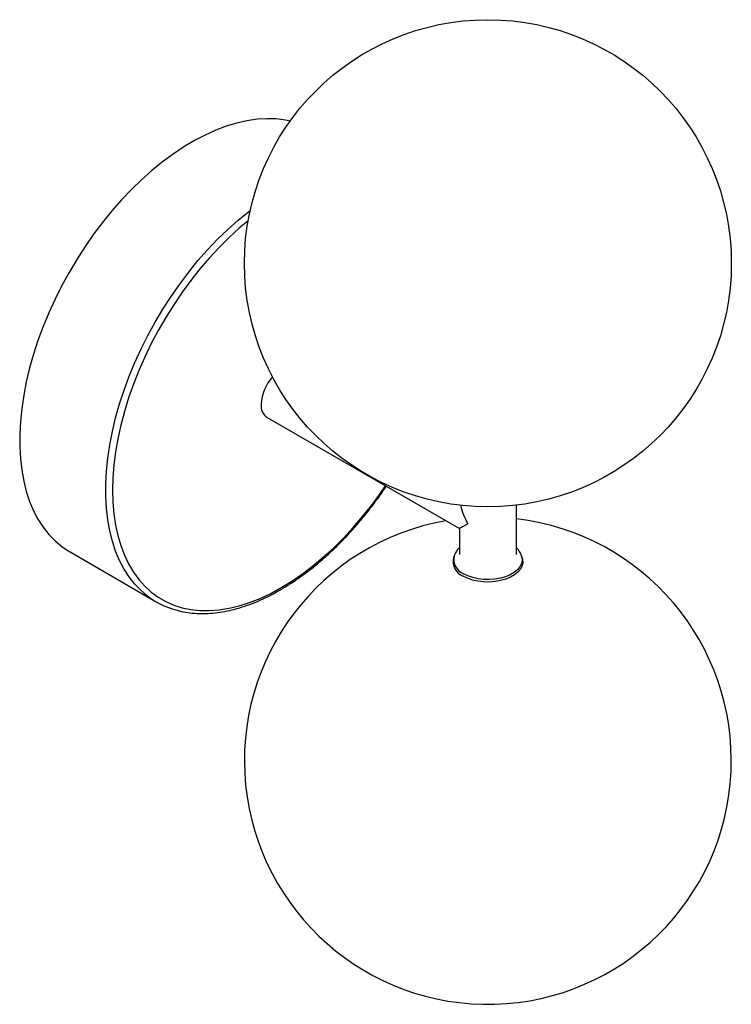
# Paper-space layout '_Isométrica' of a CAD drawing. Header units: millimetres. Extents: x -96 to 50, y -50 to 152.
import ezdxf

# ---------------------------------------------------------------- set-up
doc = ezdxf.new("R2010")
doc.units = ezdxf.units.MM

psp = doc.layouts.new('_Isométrica')

# ---------------------------------------------------------------- linework, layer by layer
at = {"color": 7, "linetype": 'Continuous', "lineweight": 25}
for p, q in [((-45.35, 70.46), (-5.85, 47.66)), ((5.85, 42.35), (5.85, 52.44)), ((-5.85, 47.66), (-5.85, 42.35)), ((-85.81, 42.84), (-68.13, 32.63)), ((-6.93, 42.02), (-7.07, 41.61)), ((7.07, 41.61), (6.93, 42.02))]:
    psp.add_line(p, q, dxfattribs=at)
at = {"color": 7, "linetype": 'Continuous', "lineweight": 25, "flags": 128}
for points in [[(-40.59, 131.3), (-41.57, 131.5), (-43.45, 131.73), (-45.4, 131.78), (-47.41, 131.66), (-49.47, 131.36), (-51.57, 130.88), (-53.71, 130.23), (-55.88, 129.41), (-58.06, 128.43), (-60.26, 127.28), (-62.46, 125.97), (-64.65, 124.51), (-66.83, 122.9), (-68.98, 121.14), (-71.11, 119.25), (-73.19, 117.24), (-75.22, 115.1), (-77.2, 112.85), (-79.12, 110.5), (-80.96, 108.05), (-82.73, 105.52), (-84.41, 102.91), (-86, 100.24), (-87.5, 97.51), (-88.89, 94.74), (-90.17, 91.94), (-91.34, 89.11), (-92.39, 86.28), (-93.32, 83.44), (-94.12, 80.61), (-94.79, 77.8), (-95.33, 75.03), (-95.74, 72.3), (-96.01, 69.62), (-96.15, 67.01), (-96.15, 64.47), (-96.01, 62.01), (-95.74, 59.65), (-95.33, 57.39), (-94.79, 55.24), (-94.12, 53.21), (-93.32, 51.31), (-92.39, 49.55), (-91.34, 47.92), (-90.17, 46.44), (-88.89, 45.12), (-87.5, 43.95), (-86, 42.95), (-85.81, 42.84)], [(-4.14, 48.65), (-4.73, 48.3), (-5.21, 48.02), (-5.56, 47.82), (-5.78, 47.7), (-5.85, 47.66)], [(7.07, 41.61), (7.14, 41.34), (7.19, 40.66), (7.04, 39.97), (6.7, 39.32), (6.18, 38.7), (5.49, 38.14), (4.65, 37.66), (3.68, 37.26), (2.62, 36.96), (1.48, 36.76), (0.3, 36.68), (-0.89, 36.7), (-2.05, 36.85), (-3.16, 37.09), (-4.18, 37.45), (-5.09, 37.89)]]:
    psp.add_lwpolyline(points, dxfattribs=at)
at = {"color": 8, "linetype": 'Continuous', "lineweight": 25, "flags": 128}
for points in [[(-71.36, 35.05), (-72.49, 36.24), (-73.66, 37.72), (-74.71, 39.34), (-75.64, 41.11), (-76.44, 43.01), (-77.11, 45.04), (-77.65, 47.19), (-78.06, 49.45), (-78.34, 51.81), (-78.47, 54.26), (-78.47, 56.8), (-78.34, 59.42), (-78.06, 62.09), (-77.65, 64.83), (-77.11, 67.6), (-76.44, 70.41), (-75.64, 73.23), (-74.71, 76.07), (-73.66, 78.91), (-72.49, 81.73), (-71.21, 84.54), (-69.82, 87.31), (-68.33, 90.03), (-66.74, 92.71), (-65.05, 95.31), (-63.29, 97.84), (-61.44, 100.29), (-59.53, 102.64), (-57.55, 104.89), (-55.51, 107.03), (-53.43, 109.05), (-51.31, 110.94), (-49.15, 112.69), (-48.81, 112.96)], [(-49.23, 110.83), (-51.04, 109.31), (-53.13, 107.4), (-55.18, 105.36), (-57.18, 103.21), (-59.12, 100.95), (-60.99, 98.59), (-62.79, 96.14), (-64.51, 93.6), (-66.14, 91), (-67.68, 88.33), (-69.12, 85.62), (-70.46, 82.86), (-71.68, 80.08), (-72.79, 77.27), (-73.78, 74.46), (-74.64, 71.66), (-75.38, 68.87), (-75.99, 66.1), (-76.46, 63.38), (-76.8, 60.7), (-77.01, 58.08), (-77.07, 55.52), (-77.01, 53.05), (-76.8, 50.67), (-76.46, 48.38), (-75.99, 46.2), (-75.38, 44.14), (-74.64, 42.2), (-73.78, 40.39), (-72.79, 38.72), (-71.68, 37.2), (-70.46, 35.83), (-69.12, 34.61), (-67.68, 33.56), (-66.14, 32.67), (-64.51, 31.95), (-62.79, 31.4), (-60.99, 31.03), (-59.12, 30.83), (-57.18, 30.81), (-55.18, 30.96), (-53.13, 31.29), (-51.04, 31.8), (-48.92, 32.48), (-46.77, 33.32), (-44.6, 34.34), (-42.43, 35.52), (-40.25, 36.85), (-38.08, 38.34), (-35.93, 39.97), (-33.81, 41.75), (-31.72, 43.65), (-29.67, 45.69), (-27.67, 47.84), (-25.73, 50.1), (-23.86, 52.46), (-22.06, 54.91), (-21.02, 56.42)], [(6.91, 42.07), (7, 41.75), (7.05, 41.08), (6.91, 40.41), (6.57, 39.77), (6.06, 39.16), (5.39, 38.62), (4.56, 38.14), (3.61, 37.75), (2.57, 37.45), (1.45, 37.26), (0.29, 37.18), (-0.87, 37.21), (-2.01, 37.34), (-3.1, 37.59), (-4.1, 37.93), (-4.99, 38.37)]]:
    psp.add_lwpolyline(points, dxfattribs=at)
at = {"color": 7, "linetype": 'Continuous', "lineweight": 25}
psp.add_circle((0, 102.1), 50, dxfattribs=at)
for centre, radius, start, end in [((-37.37, 72.65), 9.2, 138.1745, 176.9292), ((-43.67, 72.84), 2.91, 174.0333, 234.6545), ((7.18, 55.29), 13.12, 192.634, 210.3965), ((0, 0), 50, 99.9214, 83.281), ((-3.87, 40.93), 3.27, 167.8483, 248.0813), ((-59.67, 47.28), 16.91, 226.3115, 253.7031)]:
    psp.add_arc(centre, radius, start, end, dxfattribs=at)
at = {"color": 8, "linetype": 'Continuous', "lineweight": 25}
psp.add_arc((-3.79, 41.35), 3.21, 167.7633, 248.0867, dxfattribs=at)
at = {"color": 7, "linetype": 'Continuous', "lineweight": 25}
for points, knots in [([(-64.27, 31.01), (-63.98, 30.92), (-63.12, 30.65), (-61.63, 30.39), (-59.81, 30.21), (-57.92, 30.19), (-55.98, 30.33), (-54, 30.63), (-51.98, 31.08), (-49.92, 31.7), (-47.85, 32.47), (-45.75, 33.39), (-43.65, 34.46), (-41.55, 35.68), (-39.46, 37.03), (-37.38, 38.52), (-35.32, 40.14), (-33.29, 41.88), (-31.29, 43.74), (-29.33, 45.71), (-27.43, 47.79), (-25.57, 49.96), (-23.78, 52.23), (-22.21, 54.35), (-21.27, 55.74), (-20.87, 56.33)], [0, 0, 0, 0, 0.022949, 0.067274, 0.111718, 0.156298, 0.201015, 0.245857, 0.290804, 0.335832, 0.380919, 0.426043, 0.471189, 0.516344, 0.561497, 0.606642, 0.651777, 0.6969, 0.742009, 0.787107, 0.832193, 0.87727, 0.922338, 0.967398, 1, 1, 1, 1]), ([(-5.85, 43.71), (-6.01, 43.54), (-6.36, 43.18), (-6.71, 42.6), (-6.86, 42.19), (-6.91, 42.02)], [0, 0, 0, 0, 0.33946, 0.741516, 1, 1, 1, 1]), ([(6.89, 42.08), (6.86, 42.19), (6.75, 42.54), (6.39, 43.1), (6.07, 43.54), (5.85, 43.72), (5.85, 43.72)], [0, 0, 0, 0, 0.1679497, 0.5758379, 0.996776, 1, 1, 1, 1])]:
    psp.add_open_spline(points, degree=3, knots=knots, dxfattribs=at)

doc.saveas('drawing.dxf')
